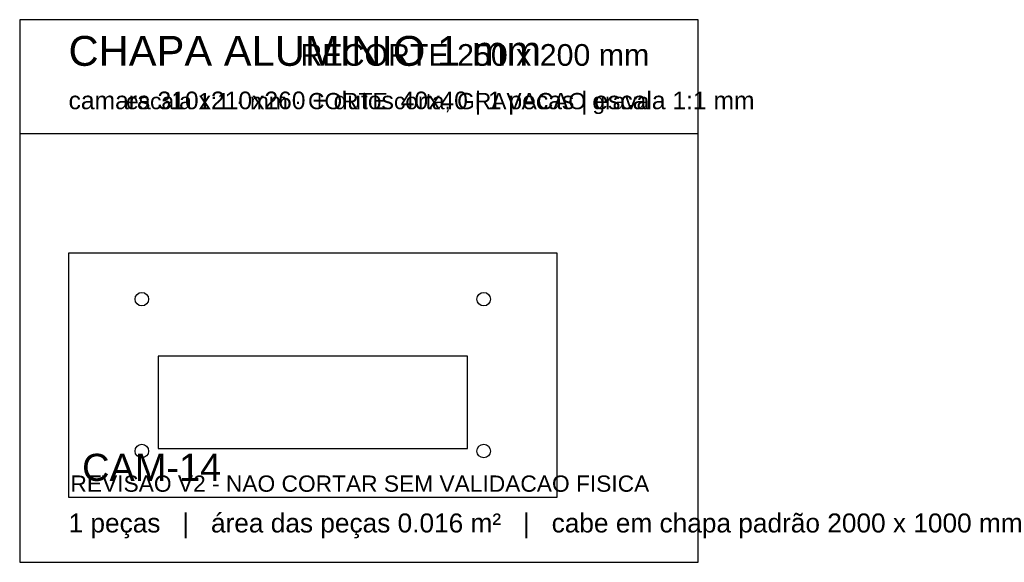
# Model space of a CAD drawing. Header units: millimetres. Extents: x 0 to 363, y 0 to 200.
import ezdxf
from ezdxf.enums import TextEntityAlignment as Align

# ---------------------------------------------------------------- set-up
doc = ezdxf.new("R2010")
doc.units = ezdxf.units.MM
for name, color, linetype in [('CORTE', 1, 'Continuous'), ('GRAVACAO', 3, 'Continuous'), ('MOLDURA', 8, 'Continuous'), ('TEXTO', 7, 'Continuous')]:
    doc.layers.add(name, color=color, linetype=linetype)
doc.styles.add('ARIAL', font='arial.ttf')

msp = doc.modelspace()

# ---------------------------------------------------------------- linework, layer by layer
at = {"layer": 'CORTE'}
for points in [[(18, 24), (198, 24), (198, 114), (18, 114)], [(51, 42), (165, 42), (165, 76), (51, 76)]]:
    msp.add_lwpolyline(points, close=True, dxfattribs=at)
for centre in [(45, 97), (171, 97), (45, 41), (171, 41)]:
    msp.add_circle(centre, 2.5, dxfattribs=at)
at = {"layer": 'MOLDURA'}
msp.add_line((0, 158), (250, 158), dxfattribs=at)
msp.add_lwpolyline([(0, 0), (250, 0), (250, 200), (0, 200)], close=True, dxfattribs=at)

# ---------------------------------------------------------------- texts
at = {"layer": 'GRAVACAO', "style": 'ARIAL'}
msp.add_text('CAM-14', height=10, dxfattribs=at).set_placement((23, 30))
at = {"layer": 'TEXTO', "style": 'ARIAL'}
for s, height, p in [('CHAPA ALUMINIO 1 mm', 11, (18, 183)), ('camara 310x210x260 + dutos 40x40 | 1 pecas | escala 1:1 mm', 6.5, (18, 167)), ('1 peças   |   área das peças 0.016 m²   |   cabe em chapa padrão 2000 x 1000 mm', 7, (18, 11))]:
    msp.add_text(s, height=height, dxfattribs=at).set_placement(p)
for s, height, p in [('RECORTE 250 x 200 mm', 8, (232, 183)), ('escala 1:1 · mm · CORTE corta, GRAVACAO grava', 6, (232, 167)), ('REVISAO V2 - NAO CORTAR SEM VALIDACAO FISICA', 6, (232, 26))]:
    msp.add_text(s, height=height, dxfattribs=at).set_placement(p, align=Align.RIGHT)

doc.saveas('drawing.dxf')
